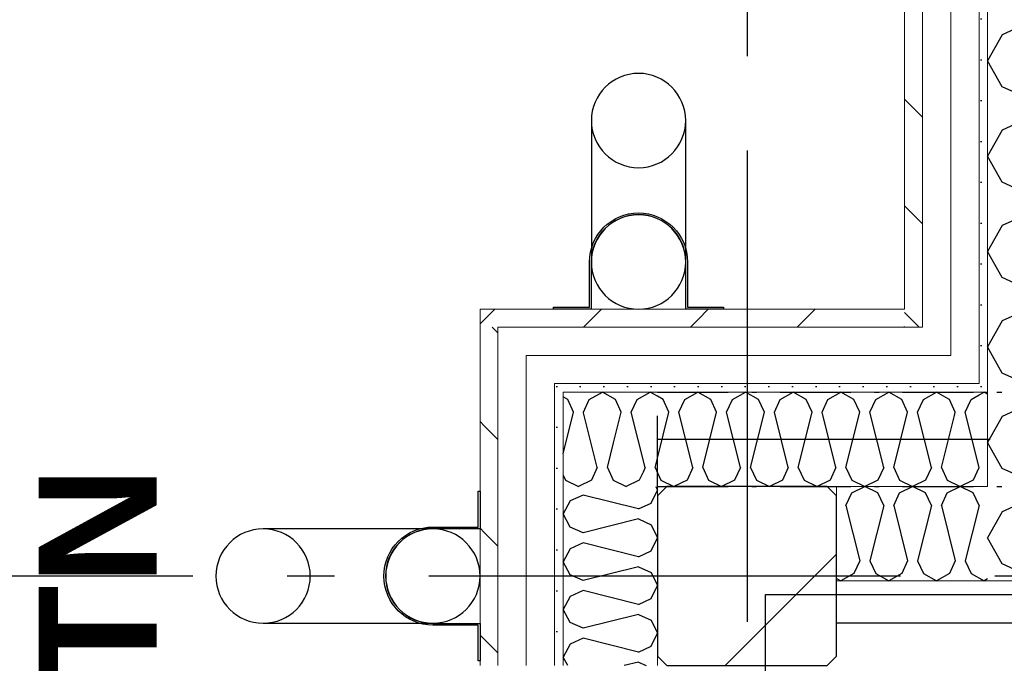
# Model space of a CAD drawing. Header units: millimetres. Extents: x -173281 to 144469, y -85977 to 83288.
# Tile 86 of 88: x -78444 to -77400, y -28309 to -27627. Entities that reach past the tile are written whole.
import ezdxf
from ezdxf.enums import TextEntityAlignment as Align

# ---------------------------------------------------------------- set-up
doc = ezdxf.new("R2010")
doc.units = ezdxf.units.MM
doc.header["$LTSCALE"] = 0.5
doc.header["$MEASUREMENT"] = 0
for name, pattern in [('Akselinje', [1500, 1000, -200, 100, -200]), ('Over snittplan', [260, 150, -50, 10, -50]), ('PLINE', [0]), ('Prikk & stiplet', [1340.555525, 705.555534, -352.777767, 0, -282.222223])]:
    doc.linetypes.add(name, pattern=pattern)
for name, color, linetype in [('222- Søyler', 7, 'Continuous'), ('222- Søyler  (Skravur)', 7, 'Continuous'), ('223- Bjelker', 7, 'Continuous'), ('235- Utvendig kledning og overflate (Skravur)(Nye konstruksjoner)', 7, 'Continuous'), ('252- Gulv på grunn_ bunnplate', 7, 'Continuous'), ('255- Gulvoverflate(Nye konstruksjoner)', 7, 'Continuous'), ('265- Gesimser_ takrenner og nedløp(Nye konstruksjoner)', 7, 'Continuous'), ('82-- Modullinjer', 7, 'Continuous')]:
    doc.layers.add(name, color=color, linetype=linetype)
doc.layers.add('235- Utvendig kledning og overflate(Nye konstruksjoner)', color=7, linetype='Continuous', lineweight=0)
doc.styles.add('GENERATED_STYLE_2', font='arial.ttf')
doc.linetypes.add('Lydfuge betonggolv', pattern='A,0,[5,A-2607.111 Plan 1. etasje1.Shx,S=3.968254,R=0,X=0,Y=-3.46945e-18],-600,0', length=600)
pattern_1 = [(315, (0, 0), (56.56854, 56.56854), [80, 0])]
pattern_2 = [(0, (0, 0), (0, 43.30127), [0, -25]), (0, (12.5, 21.65), (0, 43.30127), [0, -25])]
pattern_3 = [(225, (0, 0), (-56.56854, 56.56854), [80, 0])]

# ---------------------------------------------------------------- blocks, each defined once
blk = doc.blocks.new('*X644')
at = {"layer": '235- Utvendig kledning og overflate (Skravur)(Nye konstruksjoner)', "linetype": 'PLINE'}
for p, q in [((-77458.6, -28029.6), (-77462.3, -28027.6)), ((-77457.2, -28032.8), (-77458.6, -28029.6))]:
    blk.add_line(p, q, dxfattribs=at)
blk = doc.blocks.new('*X645')
at = {"layer": '235- Utvendig kledning og overflate (Skravur)(Nye konstruksjoner)', "linetype": 'PLINE'}
for p in [(-77427.2, -28024.9), (-77418.2, -28024)]:
    blk.add_line(p, (-77421.8, -28021.9), dxfattribs=at)
blk = doc.blocks.new('*X646')
at = {"layer": '235- Utvendig kledning og overflate (Skravur)(Nye konstruksjoner)', "linetype": 'PLINE'}
for p, q in [((-77435.7, -28029.6), (-77427.2, -28024.9)), ((-77452.5, -28043.2), (-77457.2, -28032.8)), ((-77441.8, -28043.2), (-77435.7, -28029.6)), ((-77453.3, -28046.8), (-77452.5, -28043.2)), ((-77427.2, -28101.8), (-77441.8, -28043.2)), ((-77427.2, -28101.8), (-77427.4, -28102.3))]:
    blk.add_line(p, q, dxfattribs=at)
blk = doc.blocks.new('*X647')
at = {"layer": '235- Utvendig kledning og overflate (Skravur)(Nye konstruksjoner)', "linetype": 'PLINE'}
for p, q in [((-77863.3, -28029.6), (-77868.2, -28026.9)), ((-77857.1, -28043.2), (-77863.3, -28029.6)), ((-77868.2, -28087.2), (-77857.1, -28043.2)), ((-77831.9, -28101.8), (-77846.4, -28043.7)), ((-77821.2, -28101.8), (-77814.6, -28075.5)), ((-77831.9, -28101.8), (-77838, -28115.4)), ((-77821.2, -28101.8), (-77815.1, -28115.4)), ((-77783.4, -28106.6), (-77787.4, -28115.4)), ((-77868.2, -28109.9), (-77865.6, -28115.4)), ((-77865.6, -28115.4), (-77851.8, -28121.9)), ((-77838, -28115.4), (-77851.8, -28121.9)), ((-77815.1, -28115.4), (-77801.2, -28121.9)), ((-77787.4, -28115.4), (-77801.2, -28121.9))]:
    blk.add_line(p, q, dxfattribs=at)
blk = doc.blocks.new('*X648')
at = {"layer": '235- Utvendig kledning og overflate (Skravur)(Nye konstruksjoner)', "linetype": 'PLINE'}
for p, q in [((-77739.2, -28029.6), (-77725.4, -28021.9)), ((-77711.6, -28029.6), (-77725.4, -28021.9)), ((-77688.6, -28029.6), (-77674.8, -28021.9)), ((-77661, -28029.6), (-77674.8, -28021.9)), ((-77638, -28029.6), (-77624.2, -28021.9)), ((-77610.4, -28029.6), (-77624.2, -28021.9)), ((-77587.4, -28029.6), (-77573.6, -28021.9)), ((-77559.8, -28029.6), (-77573.6, -28021.9)), ((-77536.8, -28029.6), (-77523, -28021.9)), ((-77509.2, -28029.6), (-77523, -28021.9)), ((-77486.2, -28029.6), (-77472.4, -28021.9)), ((-77462.3, -28027.6), (-77472.4, -28021.9)), ((-77762.1, -28029.6), (-77768.2, -28026.3)), ((-77756, -28043.2), (-77762.1, -28029.6)), ((-77745.3, -28043.2), (-77739.2, -28029.6)), ((-77705.4, -28043.2), (-77711.6, -28029.6)), ((-77694.8, -28043.2), (-77688.6, -28029.6)), ((-77654.8, -28043.2), (-77661, -28029.6)), ((-77644.2, -28043.2), (-77638, -28029.6)), ((-77604.2, -28043.2), (-77610.4, -28029.6)), ((-77593.6, -28043.2), (-77587.4, -28029.6)), ((-77553.6, -28043.2), (-77559.8, -28029.6)), ((-77543, -28043.2), (-77536.8, -28029.6)), ((-77503, -28043.2), (-77509.2, -28029.6)), ((-77492.4, -28043.2), (-77486.2, -28029.6)), ((-77768.2, -28091.9), (-77756, -28043.2)), ((-77730.7, -28101.8), (-77745.3, -28043.2)), ((-77720.1, -28101.8), (-77705.4, -28043.2)), ((-77680.1, -28101.8), (-77694.8, -28043.2)), ((-77669.5, -28101.8), (-77654.8, -28043.2)), ((-77629.5, -28101.8), (-77644.2, -28043.2)), ((-77618.9, -28101.8), (-77604.2, -28043.2)), ((-77578.9, -28101.8), (-77593.6, -28043.2)), ((-77568.3, -28101.8), (-77553.6, -28043.2)), ((-77528.3, -28101.8), (-77543, -28043.2)), ((-77517.7, -28101.8), (-77503, -28043.2)), ((-77477.7, -28101.8), (-77492.4, -28043.2)), ((-77467.1, -28101.8), (-77453.3, -28046.8)), ((-77768.2, -28107.3), (-77764.5, -28115.4)), ((-77730.7, -28101.8), (-77736.8, -28115.4)), ((-77720.1, -28101.8), (-77713.9, -28115.4)), ((-77680.1, -28101.8), (-77686.3, -28115.4)), ((-77669.5, -28101.8), (-77663.3, -28115.4)), ((-77629.5, -28101.8), (-77635.7, -28115.4)), ((-77618.9, -28101.8), (-77612.7, -28115.4)), ((-77578.9, -28101.8), (-77585.1, -28115.4)), ((-77568.3, -28101.8), (-77562.1, -28115.4)), ((-77528.3, -28101.8), (-77534.5, -28115.4)), ((-77517.7, -28101.8), (-77511.5, -28115.4)), ((-77477.7, -28101.8), (-77483.9, -28115.4)), ((-77467.1, -28101.8), (-77461, -28115.4)), ((-77427.4, -28102.3), (-77433.3, -28115.4)), ((-77764.5, -28115.4), (-77750.7, -28121.9)), ((-77736.8, -28115.4), (-77750.7, -28121.9)), ((-77713.9, -28115.4), (-77700.1, -28121.9)), ((-77686.3, -28115.4), (-77700.1, -28121.9)), ((-77663.3, -28115.4), (-77649.5, -28121.9)), ((-77635.7, -28115.4), (-77649.5, -28121.9)), ((-77612.7, -28115.4), (-77598.9, -28121.9)), ((-77585.1, -28115.4), (-77598.9, -28121.9)), ((-77562.1, -28115.4), (-77548.3, -28121.9)), ((-77534.5, -28115.4), (-77548.3, -28121.9)), ((-77511.5, -28115.4), (-77497.7, -28121.9)), ((-77483.9, -28115.4), (-77497.7, -28121.9)), ((-77461, -28115.4), (-77447.1, -28121.9)), ((-77433.3, -28115.4), (-77447.1, -28121.9))]:
    blk.add_line(p, q, dxfattribs=at)
blk = doc.blocks.new('*X649')
at = {"layer": '235- Utvendig kledning og overflate (Skravur)(Nye konstruksjoner)', "linetype": 'PLINE'}
for p, q in [((-77840.4, -28029.6), (-77826.5, -28021.9)), ((-77812.7, -28029.6), (-77826.5, -28021.9)), ((-77789.8, -28029.6), (-77776, -28021.9)), ((-77768.2, -28026.3), (-77776, -28021.9)), ((-77846.5, -28043.2), (-77840.4, -28029.6)), ((-77806.6, -28043.2), (-77812.7, -28029.6)), ((-77795.9, -28043.2), (-77789.8, -28029.6)), ((-77846.4, -28043.7), (-77846.5, -28043.2)), ((-77814.6, -28075.5), (-77806.6, -28043.2)), ((-77781.3, -28101.8), (-77795.9, -28043.2)), ((-77770.6, -28101.8), (-77768.2, -28091.9)), ((-77781.3, -28101.8), (-77783.4, -28106.6)), ((-77770.6, -28101.8), (-77768.2, -28107.3))]:
    blk.add_line(p, q, dxfattribs=at)
blk = doc.blocks.new('*X650')
at = {"layer": '235- Utvendig kledning og overflate (Skravur)(Nye konstruksjoner)', "linetype": 'PLINE'}
for p, q in [((-77774.7, -28139.6), (-77768.2, -28125.8)), ((-77770, -28121.9), (-77768.2, -28125.8)), ((-77860.5, -28137.3), (-77868.2, -28151.1)), ((-77846.9, -28131.1), (-77860.5, -28137.3)), ((-77788.2, -28145.8), (-77846.9, -28131.1)), ((-77788.2, -28145.8), (-77774.7, -28139.6)), ((-77860.5, -28164.9), (-77868.2, -28151.1)), ((-77788.2, -28156.4), (-77846.9, -28171.1)), ((-77788.2, -28156.4), (-77774.7, -28162.6)), ((-77846.9, -28171.1), (-77860.5, -28164.9)), ((-77774.7, -28162.6), (-77768.2, -28176.4)), ((-77846.9, -28181.7), (-77860.5, -28187.9)), ((-77788.2, -28196.4), (-77846.9, -28181.7)), ((-77774.7, -28190.2), (-77768.2, -28176.4)), ((-77860.5, -28187.9), (-77868.2, -28201.7)), ((-77788.2, -28196.4), (-77774.7, -28190.2)), ((-77860.5, -28215.5), (-77868.2, -28201.7)), ((-77788.2, -28207), (-77846.9, -28221.7)), ((-77788.2, -28207), (-77774.7, -28213.2)), ((-77774.7, -28213.2), (-77768.2, -28227)), ((-77846.9, -28221.7), (-77860.5, -28215.5)), ((-77846.9, -28232.3), (-77860.5, -28238.5)), ((-77788.2, -28247), (-77846.9, -28232.3)), ((-77774.7, -28240.8), (-77768.2, -28227)), ((-77860.5, -28238.5), (-77868.2, -28252.3)), ((-77788.2, -28247), (-77774.7, -28240.8)), ((-77860.5, -28266.1), (-77868.2, -28252.3)), ((-77788.2, -28257.6), (-77846.9, -28272.3)), ((-77788.2, -28257.6), (-77774.7, -28263.8)), ((-77774.7, -28263.8), (-77768.2, -28277.6)), ((-77846.9, -28272.3), (-77860.5, -28266.1)), ((-77846.9, -28282.9), (-77860.5, -28289)), ((-77788.2, -28297.5), (-77846.9, -28282.9)), ((-77774.7, -28291.4), (-77768.2, -28277.6)), ((-77860.5, -28289), (-77868.2, -28302.9)), ((-77788.2, -28297.5), (-77774.7, -28291.4)), ((-77863.1, -28311.9), (-77868.2, -28302.9)), ((-77788.2, -28308.2), (-77803.3, -28311.9)), ((-77788.2, -28308.2), (-77780, -28311.9))]:
    blk.add_line(p, q, dxfattribs=at)
blk = doc.blocks.new('*X1041')
at = {"layer": '235- Utvendig kledning og overflate (Skravur)(Nye konstruksjoner)', "linetype": 'PLINE'}
for p, q in [((-77382.7, -28139.7), (-77402.7, -28148.8)), ((-77402.7, -28148.8), (-77418.2, -28176.4)), ((-77402.7, -28204), (-77418.2, -28176.4)), ((-77278.1, -28192), (-77375.6, -28216.4)), ((-77375.6, -28216.4), (-77402.7, -28204)), ((-77221.3, -28220.4), (-77220.6, -28221.9))]:
    blk.add_line(p, q, dxfattribs=at)
blk = doc.blocks.new('*X1042')
at = {"layer": '235- Utvendig kledning og overflate (Skravur)(Nye konstruksjoner)', "linetype": 'PLINE'}
for p, q in [((-77375.6, -27630.6), (-77402.7, -27642.9)), ((-77402.7, -27642.9), (-77418.2, -27670.5)), ((-77402.7, -27698.2), (-77418.2, -27670.5)), ((-77375.6, -27710.5), (-77402.7, -27698.2)), ((-77375.6, -27731.7), (-77402.7, -27744.1)), ((-77402.7, -27744.1), (-77418.2, -27771.7)), ((-77402.7, -27799.3), (-77418.2, -27771.7)), ((-77375.6, -27811.7), (-77402.7, -27799.3)), ((-77375.6, -27832.9), (-77402.7, -27845.2)), ((-77402.7, -27845.2), (-77418.2, -27872.9)), ((-77402.7, -27900.5), (-77418.2, -27872.9)), ((-77375.6, -27912.8), (-77402.7, -27900.5)), ((-77375.6, -27934.1), (-77402.7, -27946.4)), ((-77402.7, -27946.4), (-77418.2, -27974)), ((-77402.7, -28001.7), (-77418.2, -27974)), ((-77375.6, -28014), (-77402.7, -28001.7)), ((-77375.6, -28035.3), (-77402.7, -28047.6)), ((-77402.7, -28047.6), (-77418.2, -28075.2)), ((-77402.7, -28102.9), (-77418.2, -28075.2)), ((-77375.6, -28115.2), (-77402.7, -28102.9))]:
    blk.add_line(p, q, dxfattribs=at)
blk = doc.blocks.new('*X1044')
at = {"layer": '235- Utvendig kledning og overflate (Skravur)(Nye konstruksjoner)', "linetype": 'PLINE'}
for p, q in [((-77568.3, -28142), (-77562.1, -28128.5)), ((-77562.1, -28128.5), (-77548.3, -28121.9)), ((-77534.5, -28128.5), (-77548.3, -28121.9)), ((-77528.3, -28142), (-77534.5, -28128.5)), ((-77517.7, -28142), (-77511.5, -28128.5)), ((-77511.5, -28128.5), (-77497.7, -28121.9)), ((-77483.9, -28128.5), (-77497.7, -28121.9)), ((-77477.7, -28142), (-77483.9, -28128.5)), ((-77467.1, -28142), (-77461, -28128.5)), ((-77461, -28128.5), (-77447.1, -28121.9)), ((-77433.3, -28128.5), (-77447.1, -28121.9)), ((-77427.2, -28142), (-77433.3, -28128.5)), ((-77568.3, -28142), (-77553.6, -28200.7)), ((-77528.3, -28142), (-77543, -28200.7)), ((-77517.7, -28142), (-77503, -28200.7)), ((-77477.7, -28142), (-77492.4, -28200.7)), ((-77467.1, -28142), (-77452.5, -28200.7)), ((-77427.2, -28142), (-77441.8, -28200.7)), ((-77553.6, -28200.7), (-77559.8, -28214.2)), ((-77543, -28200.7), (-77536.8, -28214.2)), ((-77503, -28200.7), (-77509.2, -28214.2)), ((-77492.4, -28200.7), (-77486.2, -28214.2)), ((-77452.5, -28200.7), (-77458.6, -28214.2)), ((-77441.8, -28200.7), (-77435.7, -28214.2)), ((-77578.2, -28219.4), (-77573.6, -28221.9)), ((-77559.8, -28214.2), (-77573.6, -28221.9)), ((-77536.8, -28214.2), (-77523, -28221.9)), ((-77509.2, -28214.2), (-77523, -28221.9)), ((-77486.2, -28214.2), (-77472.4, -28221.9)), ((-77458.6, -28214.2), (-77472.4, -28221.9)), ((-77435.7, -28214.2), (-77421.8, -28221.9)), ((-77418.2, -28219.9), (-77421.8, -28221.9))]:
    blk.add_line(p, q, dxfattribs=at)
blk = doc.blocks.new('Standard grid marker[179]', base_point=(-77673.2, 26434.4))
at = {"layer": '82-- Modullinjer', "linetype": 'Akselinje'}
blk.add_line((-77673.2, 26234.4), (-77673.2, -50374.4), dxfattribs=at)
at = {"layer": '82-- Modullinjer', "style": 'GENERATED_STYLE_2'}
for tag, p in [('AC_MarkerText_1_0', (-77800.7, 26644.4)), ('AC_MarkerText_1_1', (-77800.7, -50864.4))]:
    blk.add_attdef(tag, text='', height=175, rotation=90, dxfattribs=at).set_placement(p, align=Align.TOP_CENTER)
blk = doc.blocks.new('Standard grid marker[259]', base_point=(20939.5, -28216.9))
at = {"layer": '82-- Modullinjer', "linetype": 'Akselinje'}
blk.add_line((20739.5, -28216.9), (-81321.3, -28216.9), dxfattribs=at)
at = {"layer": '82-- Modullinjer', "style": 'GENERATED_STYLE_2'}
for tag, p in [('AC_MarkerText_1_0', (21062, -28256.9)), ('AC_MarkerText_1_1', (-81898.8, -28256.9))]:
    blk.add_attdef(tag, text='', height=175, rotation=90, dxfattribs=at).set_placement(p, align=Align.TOP_CENTER)
blk = doc.blocks.new('Nedløp kompleks[316]', base_point=(-78006.2, -28216.9))
at = {"layer": '265- Gesimser_ takrenner og nedløp(Nye konstruksjoner)', "linetype": 'PLINE'}
for p, q in [((-78006.2, -28166.9), (-78186.2, -28166.9)), ((-78186.2, -28266.9), (-78006.2, -28266.9))]:
    blk.add_line(p, q, dxfattribs=at)
at = {"layer": '265- Gesimser_ takrenner og nedløp(Nye konstruksjoner)', "linetype": 'PLINE', "flags": 128}
for points in [[(-77956.2, -28126.9), (-77956.2, -28166.7), (-78006.2, -28166.7, 1), (-78006.2, -28267.1), (-77956.2, -28267.1), (-77956.2, -28306.9), (-77958.2, -28306.9), (-77958.2, -28268.9), (-78006.2, -28268.9, -1), (-78006.2, -28164.9), (-77958.2, -28164.9), (-77958.2, -28126.9)], [(-77956.2, -28126.9), (-77956.2, -28166.7), (-78006.2, -28166.7, 1), (-78006.2, -28267.1), (-77956.2, -28267.1), (-77956.2, -28306.9), (-77958.2, -28306.9), (-77958.2, -28268.9), (-78006.2, -28268.9, -1), (-78006.2, -28164.9), (-77958.2, -28164.9), (-77958.2, -28126.9)], [(-77956.2, -28126.9), (-77956.2, -28166.7), (-78006.2, -28166.7, 1), (-78006.2, -28267.1), (-77956.2, -28267.1), (-77956.2, -28306.9), (-77958.2, -28306.9), (-77958.2, -28268.9), (-78006.2, -28268.9, -1), (-78006.2, -28164.9), (-77958.2, -28164.9), (-77958.2, -28126.9)], [(-77956.2, -28126.9), (-77956.2, -28166.7), (-78006.2, -28166.7, 1), (-78006.2, -28267.1), (-77956.2, -28267.1), (-77956.2, -28306.9), (-77958.2, -28306.9), (-77958.2, -28268.9), (-78006.2, -28268.9, -1), (-78006.2, -28164.9), (-77958.2, -28164.9), (-77958.2, -28126.9)], [(-77956.2, -28126.9), (-77956.2, -28166.7), (-78006.2, -28166.7, 1), (-78006.2, -28267.1), (-77956.2, -28267.1), (-77956.2, -28306.9), (-77958.2, -28306.9), (-77958.2, -28268.9), (-78006.2, -28268.9, -1), (-78006.2, -28164.9), (-77958.2, -28164.9), (-77958.2, -28126.9)], [(-78006.2, -28266.9, 1), (-78006.2, -28166.9, 1)], [(-78006.2, -28166.9, 1), (-78006.2, -28266.9, 1)], [(-78006.2, -28166.9, 1), (-78006.2, -28266.9, 1)]]:
    blk.add_lwpolyline(points, format="xyb", close=True, dxfattribs=at)
at = {"layer": '265- Gesimser_ takrenner og nedløp(Nye konstruksjoner)', "linetype": 'PLINE'}
for centre, start, end in [((-78186.2, -28216.9), 90, 270), ((-78186.2, -28216.9), 90, 270), ((-78186.2, -28216.9), 270, 90), ((-78186.2, -28216.9), 270, 90), ((-78006.2, -28216.9), 90, 270), ((-78006.2, -28216.9), 270, 90)]:
    blk.add_arc(centre, 50, start, end, dxfattribs=at)
blk = doc.blocks.new('Nedløp kompleks[320]', base_point=(-77788.2, -27883.9))
at = {"layer": '265- Gesimser_ takrenner og nedløp(Nye konstruksjoner)', "linetype": 'PLINE'}
for p, q in [((-77838.2, -27733.9), (-77838.2, -27883.9)), ((-77738.2, -27883.9), (-77738.2, -27733.9))]:
    blk.add_line(p, q, dxfattribs=at)
at = {"layer": '265- Gesimser_ takrenner og nedløp(Nye konstruksjoner)', "linetype": 'PLINE', "flags": 128}
for points in [[(-77698.2, -27933.9), (-77738, -27933.9), (-77738, -27883.9, 1), (-77838.4, -27883.9), (-77838.4, -27933.9), (-77878.2, -27933.9), (-77878.2, -27931.9), (-77840.2, -27931.9), (-77840.2, -27883.9, -1), (-77736.2, -27883.9), (-77736.2, -27931.9), (-77698.2, -27931.9)], [(-77698.2, -27933.9), (-77738, -27933.9), (-77738, -27883.9, 1), (-77838.4, -27883.9), (-77838.4, -27933.9), (-77878.2, -27933.9), (-77878.2, -27931.9), (-77840.2, -27931.9), (-77840.2, -27883.9, -1), (-77736.2, -27883.9), (-77736.2, -27931.9), (-77698.2, -27931.9)], [(-77698.2, -27933.9), (-77738, -27933.9), (-77738, -27883.9, 1), (-77838.4, -27883.9), (-77838.4, -27933.9), (-77878.2, -27933.9), (-77878.2, -27931.9), (-77840.2, -27931.9), (-77840.2, -27883.9, -1), (-77736.2, -27883.9), (-77736.2, -27931.9), (-77698.2, -27931.9)], [(-77698.2, -27933.9), (-77738, -27933.9), (-77738, -27883.9, 1), (-77838.4, -27883.9), (-77838.4, -27933.9), (-77878.2, -27933.9), (-77878.2, -27931.9), (-77840.2, -27931.9), (-77840.2, -27883.9, -1), (-77736.2, -27883.9), (-77736.2, -27931.9), (-77698.2, -27931.9)], [(-77838.2, -27883.9, 1), (-77738.2, -27883.9, 1)], [(-77738.2, -27883.9, 1), (-77838.2, -27883.9, 1)], [(-77738.2, -27883.9, 1), (-77838.2, -27883.9, 1)]]:
    blk.add_lwpolyline(points, format="xyb", close=True, dxfattribs=at)
at = {"layer": '265- Gesimser_ takrenner og nedløp(Nye konstruksjoner)', "linetype": 'PLINE'}
for centre, start, end in [((-77788.2, -27733.9), 0, 180), ((-77788.2, -27733.9), 0, 180), ((-77788.2, -27733.9), 180, 0), ((-77788.2, -27733.9), 180, 0), ((-77788.2, -27883.9), 0, 180), ((-77788.2, -27883.9), 180, 0)]:
    blk.add_arc(centre, 50, start, end, dxfattribs=at)

msp = doc.modelspace()

# ---------------------------------------------------------------- hatches: boundary and pattern name
at = {"layer": '222- Søyler  (Skravur)', "linetype": 'Continuous'}
h = msp.add_hatch(dxfattribs=at)
h.set_pattern_fill('Skrålinjer_3', color=256, style=0, pattern_type=2)
h.set_pattern_definition([(45, (0, 0), (-127.2792, 127.2792), [])])
h.paths.add_polyline_path([(-77578.2, -28301.9), (-77578.2, -28131.9), (-77588.2, -28121.9), (-77758.2, -28121.9), (-77768.2, -28131.9), (-77768.2, -28301.9), (-77758.2, -28311.9), (-77588.2, -28311.9)])
at = {"layer": '235- Utvendig kledning og overflate (Skravur)(Nye konstruksjoner)', "linetype": 'Continuous'}
h = msp.add_hatch(dxfattribs=at)
h.set_pattern_fill('Prikker_tett', color=256, style=0, pattern_type=2)
h.set_pattern_definition(pattern_2)
h.paths.add_polyline_path([(-77418.2, -28012.9), (-77418.2, -26020.9), (-77427.2, -26020.9), (-77427.2, -28012.9)])
h = msp.add_hatch(dxfattribs=at)
h.set_pattern_fill('Skrålinjer_2', color=256, style=0, pattern_type=2)
h.set_pattern_definition(pattern_1)
h.paths.add_polyline_path([(-77487.2, -27933.9), (-77487.2, -26069.9), (-77506.2, -26069.9), (-77506.2, -27933.9)])
h = msp.add_hatch(dxfattribs=at)
h.set_pattern_fill('Skrålinjer_2', color=256, style=0, pattern_type=2)
h.set_pattern_definition(pattern_3)
h.paths.add_polyline_path([(-77937.2, -27952.9), (-77956.2, -27933.9), (-77956.2, -27952.9)])
h = msp.add_hatch(dxfattribs=at)
h.set_pattern_fill('Skrålinjer_2', color=256, style=0, pattern_type=2)
h.set_pattern_definition(pattern_3)
h.paths.add_polyline_path([(-77937.2, -27933.9), (-77956.2, -27933.9), (-77937.2, -27952.9)])
h = msp.add_hatch(dxfattribs=at)
h.set_pattern_fill('Skrålinjer_2', color=256, style=0, pattern_type=2)
h.set_pattern_definition(pattern_3)
h.paths.add_polyline_path([(-77937.2, -27952.9), (-77506.2, -27952.9), (-77506.2, -27933.9), (-77937.2, -27933.9)])
h = msp.add_hatch(dxfattribs=at)
h.set_pattern_fill('Skrålinjer_2', color=256, style=0, pattern_type=2)
h.set_pattern_definition(pattern_1)
h.paths.add_polyline_path([(-77497.3, -27952.9), (-77506.2, -27933.9), (-77506.2, -27952.9)])
h = msp.add_hatch(dxfattribs=at)
h.set_pattern_fill('Skrålinjer_2', color=256, style=0, pattern_type=2)
h.set_pattern_definition(pattern_1)
h.paths.add_polyline_path([(-77487.2, -27933.9), (-77506.2, -27933.9), (-77497.3, -27952.9), (-77487.2, -27952.9)])
h = msp.add_hatch(dxfattribs=at)
h.set_pattern_fill('Skrålinjer_2', color=256, style=0, pattern_type=2)
h.set_pattern_definition(pattern_1)
h.paths.add_polyline_path([(-77956.2, -27952.9), (-77956.2, -28311.9), (-77937.2, -28311.9), (-77937.2, -27952.9)])
h = msp.add_hatch(dxfattribs=at)
h.set_pattern_fill('Prikker_tett', color=256, style=0, pattern_type=2)
h.set_pattern_definition(pattern_2)
h.paths.add_polyline_path([(-77868.2, -28021.9), (-77877.2, -28012.9), (-77877.2, -28021.9)])
h = msp.add_hatch(dxfattribs=at)
h.set_pattern_fill('Prikker_tett', color=256, style=0, pattern_type=2)
h.set_pattern_definition(pattern_2)
h.paths.add_polyline_path([(-77868.2, -28012.9), (-77877.2, -28012.9), (-77868.2, -28021.9)])
h = msp.add_hatch(dxfattribs=at)
h.set_pattern_fill('Prikker_tett', color=256, style=0, pattern_type=2)
h.set_pattern_definition(pattern_2)
h.paths.add_polyline_path([(-77868.2, -28021.9), (-77465, -28021.9), (-77469.2, -28012.9), (-77868.2, -28012.9)])
h = msp.add_hatch(dxfattribs=at)
h.set_pattern_fill('Prikker_tett', color=256, style=0, pattern_type=2)
h.set_pattern_definition(pattern_2)
h.paths.add_polyline_path([(-77457.2, -28021.9), (-77457.2, -28012.9), (-77469.2, -28012.9), (-77465, -28021.9)])
h = msp.add_hatch(dxfattribs=at)
h.set_pattern_fill('Prikker_tett', color=256, style=0, pattern_type=2)
h.set_pattern_definition(pattern_2)
h.paths.add_polyline_path([(-77427.2, -28021.9), (-77427.2, -28012.9), (-77457.2, -28012.9), (-77457.2, -28021.9)])
h = msp.add_hatch(dxfattribs=at)
h.set_pattern_fill('Prikker_tett', color=256, style=0, pattern_type=2)
h.set_pattern_definition(pattern_2)
h.paths.add_polyline_path([(-77418.2, -28021.9), (-77418.2, -28012.9), (-77427.2, -28012.9), (-77427.2, -28021.9)])
h = msp.add_hatch(dxfattribs=at)
h.set_pattern_fill('Prikker_tett', color=256, style=0, pattern_type=2)
h.set_pattern_definition(pattern_2)
h.paths.add_polyline_path([(-77877.2, -28021.9), (-77877.2, -28311.9), (-77868.2, -28311.9), (-77868.2, -28021.9)])

# ---------------------------------------------------------------- linework, layer by layer
at = {"layer": '222- Søyler', "linetype": 'PLINE', "flags": 128}
msp.add_lwpolyline([(-77578.2, -28301.9), (-77578.2, -28131.9), (-77588.2, -28121.9), (-77758.2, -28121.9), (-77768.2, -28131.9), (-77768.2, -28301.9), (-77758.2, -28311.9), (-77588.2, -28311.9)], close=True, dxfattribs=at)
at = {"layer": '223- Bjelker', "linetype": 'Over snittplan'}
for p, q in [((-77768.2, -28021.9), (-70408.7, -28021.9)), ((-77768.2, -28121.9), (-77768.2, -28021.9)), ((-77768.2, -28121.9), (-70408.7, -28121.9))]:
    msp.add_line(p, q, dxfattribs=at)
at = {"layer": '223- Bjelker', "linetype": 'Prikk & stiplet'}
msp.add_line((-77768.2, -28071.9), (-70408.7, -28071.9), dxfattribs=at)
at = {"layer": '235- Utvendig kledning og overflate(Nye konstruksjoner)', "linetype": 'PLINE'}
for p, q in [((-77457.2, -26020.9), (-77457.2, -27982.9)), ((-77427.2, -27982.9), (-77427.2, -26020.9)), ((-77487.2, -26069.9), (-77487.2, -27952.9)), ((-77937.2, -27952.9), (-77937.2, -27982.9)), ((-77907.2, -27952.9), (-77937.2, -27952.9)), ((-77937.2, -27952.9), (-77937.2, -27982.9)), ((-77506.2, -27952.9), (-77907.2, -27952.9)), ((-77506.2, -27952.9), (-77497.3, -27952.9)), ((-77506.2, -27952.9), (-77497.3, -27952.9)), ((-77487.2, -27952.9), (-77497.3, -27952.9)), ((-77487.2, -27952.9), (-77497.3, -27952.9)), ((-77937.2, -27982.9), (-77937.2, -28311.9)), ((-77907.2, -27982.9), (-77907.2, -28012.9)), ((-77877.2, -27982.9), (-77907.2, -27982.9)), ((-77907.2, -27982.9), (-77907.2, -28012.9)), ((-77487.2, -27982.9), (-77877.2, -27982.9)), ((-77487.2, -27982.9), (-77483.2, -27982.9)), ((-77487.2, -27982.9), (-77483.2, -27982.9)), ((-77457.2, -27982.9), (-77483.2, -27982.9)), ((-77457.2, -27982.9), (-77483.2, -27982.9)), ((-77427.2, -28012.9), (-77427.2, -27982.9)), ((-77907.2, -28012.9), (-77907.2, -28311.9)), ((-77877.2, -28012.9), (-77877.2, -28021.9)), ((-77868.2, -28012.9), (-77877.2, -28012.9)), ((-77877.2, -28012.9), (-77877.2, -28021.9)), ((-77469.2, -28012.9), (-77868.2, -28012.9)), ((-77457.2, -28012.9), (-77469.2, -28012.9)), ((-77457.2, -28012.9), (-77427.2, -28012.9)), ((-77457.2, -28012.9), (-77427.2, -28012.9)), ((-77877.2, -28021.9), (-77877.2, -28311.9)), ((-77868.2, -28021.9), (-77868.2, -28121.9)), ((-77768.2, -28021.9), (-77868.2, -28021.9)), ((-77868.2, -28021.9), (-77868.2, -28121.9)), ((-77465, -28021.9), (-77768.2, -28021.9)), ((-77457.2, -28021.9), (-77465, -28021.9)), ((-77457.2, -28021.9), (-77427.2, -28021.9)), ((-77427.2, -28021.9), (-77418.2, -28021.9)), ((-77427.2, -28021.9), (-77418.2, -28021.9)), ((-77868.2, -28121.9), (-77868.2, -28311.9))]:
    msp.add_line(p, q, dxfattribs=at)
at = {"layer": '235- Utvendig kledning og overflate(Nye konstruksjoner)', "linetype": 'PLINE', "flags": 128}
for points in [[(-77418.2, -25941.9), (-77418.2, -28121.9)], [(-77418.2, -28021.9), (-77418.2, -26011.9)], [(-77506.2, -26069.9), (-77506.2, -27933.9)], [(-77956.2, -27933.9), (-77956.2, -27952.9)], [(-77506.2, -27933.9), (-77956.2, -27933.9)], [(-77956.2, -27952.9), (-77956.2, -28311.9)], [(-77418.2, -28121.9), (-77418.2, -28021.9)], [(-77768.2, -28121.9), (-77418.2, -28121.9)], [(-77768.2, -28311.9), (-77768.2, -28121.9)], [(-77418.2, -28121.9), (-77578.2, -28121.9)], [(-77578.2, -28221.9), (-77578.2, -28121.9)], [(-77578.2, -28221.9), (-77418.2, -28221.9)], [(-77218.2, -28221.9), (-77418.2, -28221.9)]]:
    msp.add_lwpolyline(points, dxfattribs=at)
at = {"layer": '252- Gulv på grunn_ bunnplate', "linetype": 'PLINE', "flags": 128}
msp.add_lwpolyline([(-77653.7, -28236.4), (-76468.2, -28236.4), (-76468.2, -25956.9), (-68648.2, -25956.9), (-68648.2, -14971.9), (-68648.2, -14846.9), (-70768.2, -14846.9), (-70768.2, -11941.9), (-75053.7, -11941.9), (-75053.7, 2273.1), (-74818.2, 2273.1), (-74818.2, 4673.1), (-63042.7, 4673.1), (-63042.7, 2373.1), (-61492.7, 2373.1), (-61492.7, -15001.9), (-65023.2, -15001.9), (-65023.2, -14971.9), (-65037.7, -14971.9), (-65037.7, -25831.9), (-61478.2, -25831.9), (-61478.2, -37386.4), (-60337.7, -37386.4), (-60337.7, -41897.4), (-61487.7, -41897.4), (-61487.7, -43697.4), (-63278.2, -43697.4), (-63278.2, -41936.9), (-63428.2, -41936.9), (-63428.2, -43701.9), (-65168.2, -43701.9), (-65168.2, -43797.4), (-71027.7, -43797.4), (-71027.7, -44997.4), (-75013.7, -44997.4), (-75013.7, -43797.4), (-76238.2, -43797.4), (-76238.2, -38801.9), (-77653.7, -38801.9)], close=True, dxfattribs=at)
at = {"layer": '255- Gulvoverflate(Nye konstruksjoner)', "linetype": 'Lydfuge betonggolv'}
msp.add_line((-68768.2, -28266.9), (-77578.2, -28266.9), dxfattribs=at)

# ---------------------------------------------------------------- block references
at = {"layer": '235- Utvendig kledning og overflate(Nye konstruksjoner)'}
for name in ['*X1042', '*X649', '*X648', '*X646', '*X645', '*X647', '*X644', '*X650', '*X1044', '*X1041']:
    msp.add_blockref(name, (0, 0), dxfattribs=at)
at = {"layer": '265- Gesimser_ takrenner og nedløp(Nye konstruksjoner)', "linetype": 'PLINE'}
for name, p in [('Nedløp kompleks[320]', (-77788.2, -27883.9)), ('Nedløp kompleks[316]', (-78006.2, -28216.9))]:
    msp.add_blockref(name, p, dxfattribs=at)
at = {"layer": '82-- Modullinjer', "linetype": 'PLINE'}
for name, p in [('Standard grid marker[179]', (-77673.2, 26434.4)), ('Standard grid marker[259]', (20939.5, -28216.9))]:
    msp.add_blockref(name, p, dxfattribs=at)

# ---------------------------------------------------------------- texts
at = {"layer": '265- Gesimser_ takrenner og nedløp(Nye konstruksjoner)', "linetype": 'Continuous', "insert": (-78424, -28216.9), "char_height": 125, "attachment_point": 2, "rotation": 90, "style": 'GENERATED_STYLE_2'}
msp.add_mtext('\\A1;{\\pqc;\\fArial|b1|i0|c0|p0;\\W1.000000;TN}', dxfattribs=at)

doc.saveas('drawing.dxf')
